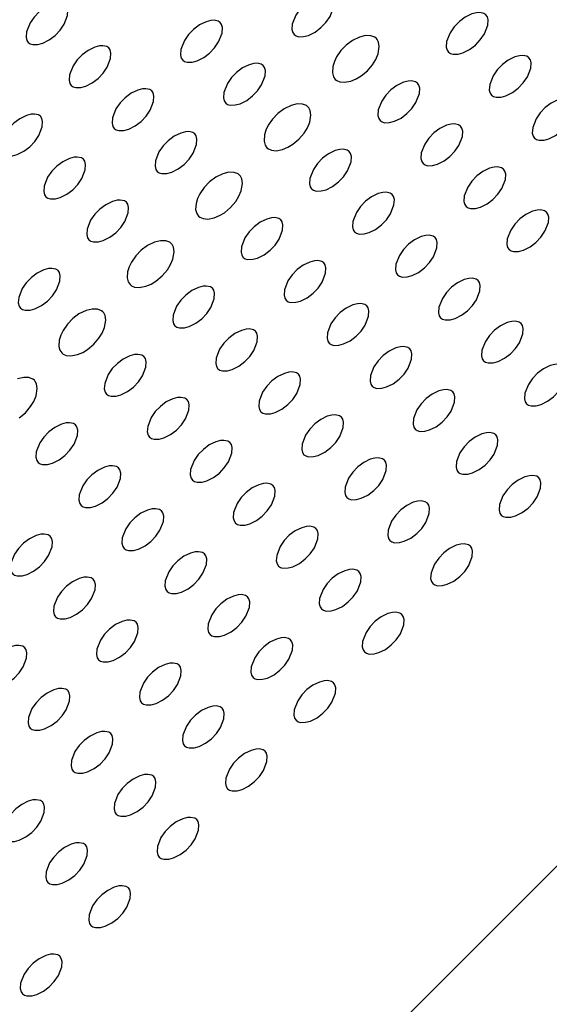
# Model space of a CAD drawing. Header units: millimetres. Extents: x 0 to 0.902, y -0.904 to 0.
# Tile 4 of 6: x 0.391 to 0.583, y -0.684 to -0.327. Entities that reach past the tile are written whole.
import ezdxf

# ---------------------------------------------------------------- set-up
doc = ezdxf.new("R2010")
doc.units = ezdxf.units.MM
doc.layers.add('BLOCKS', color=3, linetype='Continuous')

msp = doc.modelspace()

# ---------------------------------------------------------------- linework, layer by layer
at = {"layer": 'BLOCKS', "linetype": 'Continuous'}
msp.add_line((0.41112, -0.80793), (0.80598, -0.41308), dxfattribs=at)
at = {"layer": 'BLOCKS'}
for p, q in [((0.51964, -0.54517), (0.51782, -0.54705)), ((0.52179, -0.54357), (0.51964, -0.54517)), ((0.5242, -0.5424), (0.52179, -0.54357)), ((0.52589, -0.54197), (0.5242, -0.5424)), ((0.52708, -0.54189), (0.52589, -0.54197)), ((0.52855, -0.5422), (0.52708, -0.54189)), ((0.52928, -0.5427), (0.52855, -0.5422)), ((0.52978, -0.54343), (0.52928, -0.5427)), ((0.53006, -0.54454), (0.52978, -0.54343)), ((0.52994, -0.54649), (0.53006, -0.54454)), ((0.51782, -0.54705), (0.51632, -0.54921)), ((0.52871, -0.54968), (0.52994, -0.54649)), ((0.51632, -0.54921), (0.51506, -0.55243)), ((0.52543, -0.55372), (0.52724, -0.55183)), ((0.52724, -0.55183), (0.52871, -0.54968)), ((0.51506, -0.55243), (0.51492, -0.5544)), ((0.51492, -0.5544), (0.51521, -0.55553)), ((0.51521, -0.55553), (0.5157, -0.55627)), ((0.52091, -0.55652), (0.5233, -0.55534)), ((0.5233, -0.55534), (0.52543, -0.55372)), ((0.5157, -0.55627), (0.51641, -0.55676)), ((0.51641, -0.55676), (0.51736, -0.55703)), ((0.51736, -0.55703), (0.51917, -0.55699)), ((0.51917, -0.55699), (0.52091, -0.55652))]:
    msp.add_line(p, q, dxfattribs=at)
for points in [[(0.50448, -0.32304), (0.50461, -0.3211), (0.50432, -0.31998), (0.50383, -0.31925), (0.50309, -0.31875), (0.50162, -0.31845), (0.50043, -0.31852), (0.49875, -0.31896), (0.49634, -0.32012), (0.49419, -0.32172), (0.49236, -0.32361), (0.49087, -0.32577), (0.4896, -0.32899), (0.48947, -0.33095), (0.48975, -0.33209), (0.49025, -0.33283), (0.49096, -0.33331), (0.4919, -0.33358), (0.49371, -0.33354), (0.49546, -0.33308), (0.49785, -0.33189), (0.49998, -0.33028), (0.50178, -0.32839), (0.50325, -0.32623)], [(0.40709, -0.32906), (0.40832, -0.32587), (0.40844, -0.32393), (0.40816, -0.32281), (0.40766, -0.32208), (0.40693, -0.32158), (0.40546, -0.32128), (0.40427, -0.32135), (0.40258, -0.32178), (0.40017, -0.32295), (0.39802, -0.32455), (0.39619, -0.32644), (0.3947, -0.3286), (0.39344, -0.33181), (0.3933, -0.33378), (0.39358, -0.33492), (0.39408, -0.33566), (0.39479, -0.33614), (0.39573, -0.33641), (0.39755, -0.33637), (0.39929, -0.3359), (0.40168, -0.33472), (0.40381, -0.33311), (0.40561, -0.33122)], [(0.46418, -0.33223), (0.4643, -0.33029), (0.46402, -0.32917), (0.46352, -0.32844), (0.46279, -0.32795), (0.46132, -0.32764), (0.46013, -0.32772), (0.45844, -0.32815), (0.45603, -0.32931), (0.45388, -0.33091), (0.45206, -0.3328), (0.45056, -0.33496), (0.4493, -0.33818), (0.44916, -0.34014), (0.44944, -0.34128), (0.44994, -0.34202), (0.45065, -0.34251), (0.45159, -0.34277), (0.45341, -0.34274), (0.45515, -0.34227), (0.45754, -0.34108), (0.45967, -0.33947), (0.46148, -0.33758), (0.46295, -0.33542)], [(0.55911, -0.33259), (0.56034, -0.3294), (0.56047, -0.32746), (0.56018, -0.32635), (0.55969, -0.32561), (0.55895, -0.32512), (0.55749, -0.32481), (0.55629, -0.32489), (0.55461, -0.32532), (0.5522, -0.32648), (0.55005, -0.32809), (0.54822, -0.32997), (0.54673, -0.33213), (0.54546, -0.33535), (0.54533, -0.33731), (0.54561, -0.33845), (0.54611, -0.33919), (0.54682, -0.33968), (0.54776, -0.33995), (0.54958, -0.33991), (0.55132, -0.33944), (0.55371, -0.33825), (0.55584, -0.33664), (0.55764, -0.33475)], [(0.52065, -0.3398), (0.52109, -0.33717), (0.52084, -0.33553), (0.52036, -0.33458), (0.52002, -0.33417), (0.51951, -0.33376), (0.51808, -0.3332), (0.51615, -0.33315), (0.51395, -0.33368), (0.51141, -0.33492), (0.50914, -0.33661), (0.50721, -0.33861), (0.50563, -0.3409), (0.50482, -0.34259), (0.50427, -0.3444), (0.50414, -0.34665), (0.50451, -0.34806), (0.50517, -0.34902), (0.50569, -0.34944), (0.5068, -0.34992), (0.5085, -0.35008), (0.51084, -0.34964), (0.51276, -0.34885), (0.51453, -0.34777), (0.51676, -0.34591), (0.51865, -0.3437), (0.51981, -0.34183)], [(0.42387, -0.34143), (0.424, -0.33948), (0.42371, -0.33837), (0.42322, -0.33763), (0.42248, -0.33714), (0.42101, -0.33683), (0.41982, -0.33691), (0.41814, -0.33734), (0.41573, -0.33851), (0.41358, -0.34011), (0.41175, -0.34199), (0.41026, -0.34415), (0.40899, -0.34737), (0.40886, -0.34933), (0.40914, -0.35047), (0.40964, -0.35121), (0.41035, -0.3517), (0.41129, -0.35197), (0.4131, -0.35193), (0.41485, -0.35146), (0.41723, -0.35027), (0.41937, -0.34866), (0.42117, -0.34677), (0.42264, -0.34462)], [(0.5759, -0.34496), (0.57602, -0.34302), (0.57574, -0.3419), (0.57524, -0.34117), (0.57451, -0.34067), (0.57304, -0.34037), (0.57185, -0.34044), (0.57016, -0.34088), (0.56776, -0.34204), (0.56561, -0.34364), (0.56378, -0.34553), (0.56229, -0.34769), (0.56102, -0.35091), (0.56089, -0.35287), (0.56117, -0.35401), (0.56167, -0.35475), (0.56238, -0.35523), (0.56332, -0.3555), (0.56513, -0.35546), (0.56688, -0.355), (0.56926, -0.35381), (0.57139, -0.3522), (0.5732, -0.35031), (0.57467, -0.34815)], [(0.47973, -0.34779), (0.47986, -0.34585), (0.47957, -0.34473), (0.47908, -0.344), (0.47834, -0.3435), (0.47688, -0.3432), (0.47568, -0.34327), (0.474, -0.3437), (0.47159, -0.34487), (0.46944, -0.34647), (0.46761, -0.34836), (0.46612, -0.35052), (0.46485, -0.35373), (0.46472, -0.3557), (0.465, -0.35684), (0.4655, -0.35758), (0.46621, -0.35806), (0.46715, -0.35833), (0.46897, -0.35829), (0.47071, -0.35782), (0.4731, -0.35664), (0.47523, -0.35503), (0.47703, -0.35314), (0.4785, -0.35098)], [(0.43943, -0.35698), (0.43955, -0.35504), (0.43927, -0.35392), (0.43877, -0.35319), (0.43804, -0.3527), (0.43657, -0.35239), (0.43538, -0.35246), (0.43369, -0.3529), (0.43128, -0.35406), (0.42913, -0.35566), (0.42731, -0.35755), (0.42581, -0.35971), (0.42455, -0.36293), (0.42441, -0.36489), (0.4247, -0.36603), (0.4252, -0.36677), (0.4259, -0.36725), (0.42685, -0.36752), (0.42866, -0.36748), (0.4304, -0.36702), (0.43279, -0.36583), (0.43492, -0.36422), (0.43673, -0.36233), (0.4382, -0.36017)], [(0.53436, -0.35734), (0.5356, -0.35415), (0.53572, -0.35221), (0.53543, -0.3511), (0.53494, -0.35036), (0.53421, -0.34987), (0.53274, -0.34956), (0.53155, -0.34964), (0.52986, -0.35007), (0.52745, -0.35123), (0.5253, -0.35283), (0.52347, -0.35472), (0.52198, -0.35688), (0.52072, -0.3601), (0.52058, -0.36206), (0.52086, -0.3632), (0.52136, -0.36394), (0.52207, -0.36443), (0.52301, -0.36469), (0.52483, -0.36466), (0.52657, -0.36419), (0.52896, -0.363), (0.53109, -0.36139), (0.53289, -0.3595)], [(0.59146, -0.36052), (0.59158, -0.35857), (0.5913, -0.35746), (0.5908, -0.35673), (0.59007, -0.35623), (0.5886, -0.35592), (0.58741, -0.356), (0.58572, -0.35643), (0.58331, -0.3576), (0.58116, -0.3592), (0.57933, -0.36109), (0.57784, -0.36325), (0.57658, -0.36646), (0.57644, -0.36843), (0.57672, -0.36956), (0.57722, -0.3703), (0.57793, -0.37079), (0.57887, -0.37106), (0.58069, -0.37102), (0.58243, -0.37055), (0.58482, -0.36937), (0.58695, -0.36776), (0.58876, -0.36587), (0.59023, -0.36371)], [(0.4959, -0.36455), (0.49634, -0.36191), (0.49609, -0.36028), (0.49561, -0.35933), (0.49527, -0.35892), (0.49476, -0.35851), (0.49333, -0.35795), (0.49141, -0.3579), (0.4892, -0.35843), (0.48666, -0.35967), (0.48439, -0.36136), (0.48246, -0.36336), (0.48089, -0.36564), (0.48007, -0.36734), (0.47952, -0.36914), (0.47939, -0.3714), (0.47976, -0.37281), (0.48042, -0.37377), (0.48095, -0.37419), (0.48205, -0.37467), (0.48375, -0.37483), (0.4861, -0.37439), (0.48801, -0.37359), (0.48978, -0.37252), (0.49201, -0.37066), (0.4939, -0.36845), (0.49506, -0.36658)], [(0.39912, -0.36617), (0.39925, -0.36423), (0.39896, -0.36312), (0.39847, -0.36238), (0.39773, -0.36189), (0.39627, -0.36158), (0.39507, -0.36166), (0.39339, -0.36209), (0.39098, -0.36325), (0.38883, -0.36485), (0.387, -0.36674), (0.38551, -0.3689), (0.38424, -0.37212), (0.38411, -0.37408), (0.38439, -0.37522), (0.38489, -0.37596), (0.3856, -0.37645), (0.38654, -0.37671), (0.38836, -0.37668), (0.3901, -0.37621), (0.39249, -0.37502), (0.39462, -0.37341), (0.39642, -0.37152), (0.39789, -0.36936)], [(0.55115, -0.36971), (0.55127, -0.36777), (0.55099, -0.36665), (0.5505, -0.36592), (0.54976, -0.36542), (0.54829, -0.36512), (0.5471, -0.36519), (0.54542, -0.36562), (0.54301, -0.36679), (0.54086, -0.36839), (0.53903, -0.37028), (0.53754, -0.37244), (0.53627, -0.37565), (0.53614, -0.37762), (0.53642, -0.37876), (0.53692, -0.3795), (0.53763, -0.37998), (0.53857, -0.38025), (0.54038, -0.38021), (0.54213, -0.37974), (0.54451, -0.37856), (0.54664, -0.37695), (0.54845, -0.37506), (0.54992, -0.3729)], [(0.45499, -0.37254), (0.45511, -0.3706), (0.45482, -0.36948), (0.45433, -0.36875), (0.4536, -0.36825), (0.45213, -0.36794), (0.45094, -0.36802), (0.44925, -0.36845), (0.44684, -0.36962), (0.44469, -0.37122), (0.44286, -0.37311), (0.44137, -0.37527), (0.44011, -0.37848), (0.43997, -0.38045), (0.44025, -0.38158), (0.44075, -0.38233), (0.44146, -0.38281), (0.4424, -0.38308), (0.44422, -0.38304), (0.44596, -0.38257), (0.44835, -0.38139), (0.45048, -0.37978), (0.45228, -0.37789), (0.45375, -0.37573)], [(0.41468, -0.38173), (0.4148, -0.37979), (0.41452, -0.37867), (0.41402, -0.37794), (0.41329, -0.37744), (0.41182, -0.37714), (0.41063, -0.37721), (0.40894, -0.37765), (0.40654, -0.37881), (0.40438, -0.38041), (0.40256, -0.3823), (0.40107, -0.38446), (0.3998, -0.38768), (0.39966, -0.38964), (0.39995, -0.39078), (0.40045, -0.39152), (0.40116, -0.392), (0.4021, -0.39227), (0.40391, -0.39223), (0.40566, -0.39177), (0.40804, -0.39058), (0.41017, -0.38897), (0.41198, -0.38708), (0.41345, -0.38492)], [(0.50962, -0.38209), (0.51085, -0.3789), (0.51097, -0.37696), (0.51069, -0.37584), (0.51019, -0.37511), (0.50946, -0.37462), (0.50799, -0.37431), (0.5068, -0.37438), (0.50511, -0.37482), (0.5027, -0.37598), (0.50055, -0.37758), (0.49872, -0.37947), (0.49723, -0.38163), (0.49597, -0.38485), (0.49583, -0.38681), (0.49611, -0.38795), (0.49661, -0.38869), (0.49732, -0.38917), (0.49826, -0.38944), (0.50008, -0.38941), (0.50182, -0.38894), (0.50421, -0.38775), (0.50634, -0.38614), (0.50814, -0.38425)], [(0.56671, -0.38527), (0.56683, -0.38332), (0.56655, -0.38221), (0.56605, -0.38148), (0.56532, -0.38098), (0.56385, -0.38067), (0.56266, -0.38075), (0.56097, -0.38118), (0.55856, -0.38235), (0.55641, -0.38395), (0.55459, -0.38583), (0.55309, -0.38799), (0.55183, -0.39121), (0.55169, -0.39318), (0.55198, -0.39431), (0.55247, -0.39505), (0.55318, -0.39554), (0.55412, -0.39581), (0.55594, -0.39577), (0.55768, -0.3953), (0.56007, -0.39412), (0.5622, -0.3925), (0.56401, -0.39061), (0.56548, -0.38846)], [(0.47116, -0.3893), (0.47159, -0.38666), (0.47134, -0.38502), (0.47086, -0.38407), (0.47052, -0.38367), (0.47001, -0.38325), (0.46858, -0.3827), (0.46666, -0.38265), (0.46446, -0.38318), (0.46192, -0.38442), (0.45964, -0.38611), (0.45771, -0.38811), (0.45614, -0.39039), (0.45532, -0.39209), (0.45477, -0.39389), (0.45464, -0.39615), (0.45501, -0.39756), (0.45567, -0.39852), (0.4562, -0.39894), (0.4573, -0.39942), (0.459, -0.39958), (0.46135, -0.39914), (0.46326, -0.39834), (0.46503, -0.39727), (0.46727, -0.39541), (0.46915, -0.3932), (0.47031, -0.39133)], [(0.5264, -0.39446), (0.52653, -0.39252), (0.52624, -0.3914), (0.52575, -0.39067), (0.52501, -0.39017), (0.52354, -0.38986), (0.52235, -0.38994), (0.52067, -0.39037), (0.51826, -0.39154), (0.51611, -0.39314), (0.51428, -0.39503), (0.51279, -0.39719), (0.51152, -0.4004), (0.51139, -0.40237), (0.51167, -0.4035), (0.51217, -0.40425), (0.51288, -0.40473), (0.51382, -0.405), (0.51563, -0.40496), (0.51738, -0.40449), (0.51977, -0.40331), (0.5219, -0.4017), (0.5237, -0.39981), (0.52517, -0.39765)], [(0.43024, -0.39729), (0.43036, -0.39534), (0.43008, -0.39423), (0.42958, -0.3935), (0.42885, -0.393), (0.42738, -0.39269), (0.42619, -0.39277), (0.4245, -0.3932), (0.42209, -0.39437), (0.41994, -0.39597), (0.41811, -0.39785), (0.41662, -0.40001), (0.41536, -0.40323), (0.41522, -0.4052), (0.4155, -0.40633), (0.416, -0.40707), (0.41671, -0.40756), (0.41765, -0.40783), (0.41947, -0.40779), (0.42121, -0.40732), (0.4236, -0.40614), (0.42573, -0.40453), (0.42753, -0.40263), (0.42901, -0.40048)], [(0.48487, -0.40684), (0.4861, -0.40365), (0.48622, -0.40171), (0.48594, -0.40059), (0.48544, -0.39986), (0.48471, -0.39936), (0.48324, -0.39906), (0.48205, -0.39913), (0.48036, -0.39957), (0.47795, -0.40073), (0.4758, -0.40233), (0.47398, -0.40422), (0.47248, -0.40638), (0.47122, -0.4096), (0.47108, -0.41156), (0.47137, -0.4127), (0.47186, -0.41344), (0.47257, -0.41392), (0.47351, -0.41419), (0.47533, -0.41415), (0.47707, -0.41369), (0.47946, -0.4125), (0.48159, -0.41089), (0.4834, -0.409)], [(0.58103, -0.40401), (0.58226, -0.40082), (0.58239, -0.39888), (0.5821, -0.39776), (0.58161, -0.39703), (0.58088, -0.39654), (0.57941, -0.39623), (0.57821, -0.3963), (0.57653, -0.39674), (0.57412, -0.3979), (0.57197, -0.3995), (0.57014, -0.40139), (0.56865, -0.40355), (0.56738, -0.40677), (0.56725, -0.40873), (0.56753, -0.40987), (0.56803, -0.41061), (0.56874, -0.41109), (0.56968, -0.41136), (0.5715, -0.41133), (0.57324, -0.41086), (0.57563, -0.40967), (0.57776, -0.40806), (0.57956, -0.40617)], [(0.54196, -0.41001), (0.54208, -0.40807), (0.5418, -0.40696), (0.5413, -0.40622), (0.54057, -0.40573), (0.5391, -0.40542), (0.53791, -0.4055), (0.53622, -0.40593), (0.53382, -0.40709), (0.53166, -0.4087), (0.52984, -0.41058), (0.52835, -0.41274), (0.52708, -0.41596), (0.52694, -0.41792), (0.52723, -0.41906), (0.52773, -0.4198), (0.52844, -0.42029), (0.52938, -0.42056), (0.53119, -0.42052), (0.53293, -0.42005), (0.53532, -0.41886), (0.53745, -0.41725), (0.53926, -0.41536), (0.54073, -0.4132)], [(0.44641, -0.41405), (0.44684, -0.41141), (0.44659, -0.40977), (0.44611, -0.40882), (0.44577, -0.40842), (0.44526, -0.408), (0.44383, -0.40745), (0.44191, -0.4074), (0.43971, -0.40793), (0.43717, -0.40916), (0.4349, -0.41086), (0.43296, -0.41285), (0.43139, -0.41514), (0.43057, -0.41684), (0.43003, -0.41864), (0.42989, -0.4209), (0.43026, -0.42231), (0.43092, -0.42327), (0.43145, -0.42369), (0.43255, -0.42417), (0.43425, -0.42433), (0.4366, -0.42389), (0.43851, -0.42309), (0.44028, -0.42202), (0.44252, -0.42016), (0.44441, -0.41795), (0.44556, -0.41608)], [(0.50165, -0.41921), (0.50178, -0.41726), (0.50149, -0.41615), (0.501, -0.41542), (0.50026, -0.41492), (0.4988, -0.41461), (0.4976, -0.41469), (0.49592, -0.41512), (0.49351, -0.41629), (0.49136, -0.41789), (0.48953, -0.41978), (0.48804, -0.42194), (0.48677, -0.42515), (0.48664, -0.42712), (0.48692, -0.42825), (0.48742, -0.42899), (0.48813, -0.42948), (0.48907, -0.42975), (0.49089, -0.42971), (0.49263, -0.42924), (0.49502, -0.42806), (0.49715, -0.42645), (0.49895, -0.42456), (0.50042, -0.4224)], [(0.40549, -0.42204), (0.40561, -0.42009), (0.40533, -0.41898), (0.40483, -0.41824), (0.4041, -0.41775), (0.40263, -0.41744), (0.40144, -0.41752), (0.39975, -0.41795), (0.39734, -0.41912), (0.39519, -0.42072), (0.39337, -0.4226), (0.39187, -0.42476), (0.39061, -0.42798), (0.39047, -0.42994), (0.39075, -0.43108), (0.39125, -0.43182), (0.39196, -0.43231), (0.3929, -0.43258), (0.39472, -0.43254), (0.39646, -0.43207), (0.39885, -0.43089), (0.40098, -0.42927), (0.40279, -0.42738), (0.40426, -0.42523)], [(0.46012, -0.43159), (0.46135, -0.4284), (0.46147, -0.42646), (0.46119, -0.42534), (0.46069, -0.42461), (0.45996, -0.42411), (0.45849, -0.42381), (0.4573, -0.42388), (0.45561, -0.42431), (0.45321, -0.42548), (0.45105, -0.42708), (0.44923, -0.42897), (0.44773, -0.43113), (0.44647, -0.43434), (0.44633, -0.43631), (0.44662, -0.43745), (0.44712, -0.43819), (0.44782, -0.43867), (0.44877, -0.43894), (0.45058, -0.4389), (0.45232, -0.43843), (0.45471, -0.43725), (0.45684, -0.43564), (0.45865, -0.43375)], [(0.55628, -0.42876), (0.55752, -0.42557), (0.55764, -0.42363), (0.55735, -0.42251), (0.55686, -0.42178), (0.55613, -0.42128), (0.55466, -0.42098), (0.55347, -0.42105), (0.55178, -0.42149), (0.54937, -0.42265), (0.54722, -0.42425), (0.54539, -0.42614), (0.5439, -0.4283), (0.54264, -0.43152), (0.5425, -0.43348), (0.54278, -0.43462), (0.54328, -0.43536), (0.54399, -0.43584), (0.54493, -0.43611), (0.54675, -0.43607), (0.54849, -0.43561), (0.55088, -0.43442), (0.55301, -0.43281), (0.55481, -0.43092)], [(0.51721, -0.43476), (0.51733, -0.43282), (0.51705, -0.43171), (0.51655, -0.43097), (0.51582, -0.43048), (0.51435, -0.43017), (0.51316, -0.43025), (0.51147, -0.43068), (0.50907, -0.43184), (0.50692, -0.43344), (0.50509, -0.43533), (0.5036, -0.43749), (0.50233, -0.44071), (0.5022, -0.44267), (0.50248, -0.44381), (0.50298, -0.44455), (0.50369, -0.44504), (0.50463, -0.4453), (0.50644, -0.44527), (0.50819, -0.4448), (0.51057, -0.44361), (0.5127, -0.442), (0.51451, -0.44011), (0.51598, -0.43795)], [(0.42166, -0.4388), (0.42209, -0.43616), (0.42184, -0.43452), (0.42137, -0.43357), (0.42102, -0.43317), (0.42051, -0.43275), (0.41908, -0.43219), (0.41716, -0.43215), (0.41496, -0.43268), (0.41242, -0.43391), (0.41015, -0.4356), (0.40822, -0.4376), (0.40664, -0.43989), (0.40582, -0.44159), (0.40528, -0.44339), (0.40514, -0.44565), (0.40551, -0.44706), (0.40617, -0.44801), (0.4067, -0.44844), (0.4078, -0.44891), (0.4095, -0.44908), (0.41185, -0.44864), (0.41376, -0.44784), (0.41554, -0.44677), (0.41777, -0.44491), (0.41966, -0.4427), (0.42081, -0.44082)], [(0.57307, -0.44113), (0.57319, -0.43918), (0.57291, -0.43807), (0.57242, -0.43734), (0.57168, -0.43684), (0.57021, -0.43653), (0.56902, -0.43661), (0.56734, -0.43704), (0.56493, -0.43821), (0.56278, -0.43981), (0.56095, -0.4417), (0.55946, -0.44386), (0.55819, -0.44707), (0.55806, -0.44904), (0.55834, -0.45017), (0.55884, -0.45091), (0.55955, -0.4514), (0.56049, -0.45167), (0.5623, -0.45163), (0.56405, -0.45116), (0.56643, -0.44998), (0.56856, -0.44837), (0.57037, -0.44648), (0.57184, -0.44432)], [(0.47691, -0.44396), (0.47703, -0.44201), (0.47674, -0.4409), (0.47625, -0.44017), (0.47552, -0.43967), (0.47405, -0.43936), (0.47286, -0.43944), (0.47117, -0.43987), (0.46876, -0.44104), (0.46661, -0.44264), (0.46478, -0.44452), (0.46329, -0.44668), (0.46203, -0.4499), (0.46189, -0.45186), (0.46217, -0.453), (0.46267, -0.45374), (0.46338, -0.45423), (0.46432, -0.4545), (0.46614, -0.45446), (0.46788, -0.45399), (0.47027, -0.45281), (0.4724, -0.45119), (0.4742, -0.4493), (0.47567, -0.44715)], [(0.43537, -0.45634), (0.4366, -0.45315), (0.43672, -0.45121), (0.43644, -0.45009), (0.43594, -0.44936), (0.43521, -0.44886), (0.43374, -0.44855), (0.43255, -0.44863), (0.43086, -0.44906), (0.42846, -0.45023), (0.42631, -0.45183), (0.42448, -0.45372), (0.42299, -0.45588), (0.42172, -0.45909), (0.42159, -0.46106), (0.42187, -0.46219), (0.42237, -0.46294), (0.42308, -0.46342), (0.42402, -0.46369), (0.42583, -0.46365), (0.42758, -0.46318), (0.42996, -0.462), (0.43209, -0.46039), (0.4339, -0.4585)], [(0.53154, -0.45351), (0.53277, -0.45032), (0.53289, -0.44838), (0.53261, -0.44726), (0.53211, -0.44653), (0.53138, -0.44603), (0.52991, -0.44573), (0.52872, -0.4458), (0.52703, -0.44624), (0.52462, -0.4474), (0.52247, -0.449), (0.52064, -0.45089), (0.51915, -0.45305), (0.51789, -0.45626), (0.51775, -0.45823), (0.51803, -0.45937), (0.51853, -0.46011), (0.51924, -0.46059), (0.52018, -0.46086), (0.522, -0.46082), (0.52374, -0.46035), (0.52613, -0.45917), (0.52826, -0.45756), (0.53007, -0.45567)], [(0.58863, -0.45668), (0.58875, -0.45474), (0.58847, -0.45363), (0.58797, -0.45289), (0.58724, -0.4524), (0.58577, -0.45209), (0.58458, -0.45217), (0.58289, -0.4526), (0.58048, -0.45376), (0.57833, -0.45536), (0.57651, -0.45725), (0.57501, -0.45941), (0.57375, -0.46263), (0.57361, -0.46459), (0.5739, -0.46573), (0.57439, -0.46647), (0.5751, -0.46696), (0.57604, -0.46722), (0.57786, -0.46719), (0.5796, -0.46672), (0.58199, -0.46553), (0.58412, -0.46392), (0.58593, -0.46203), (0.5874, -0.45987)], [(0.49246, -0.45951), (0.49258, -0.45757), (0.4923, -0.45645), (0.49181, -0.45572), (0.49107, -0.45523), (0.4896, -0.45492), (0.48841, -0.45499), (0.48673, -0.45543), (0.48432, -0.45659), (0.48217, -0.45819), (0.48034, -0.46008), (0.47885, -0.46224), (0.47758, -0.46546), (0.47745, -0.46742), (0.47773, -0.46856), (0.47823, -0.4693), (0.47894, -0.46978), (0.47988, -0.47005), (0.48169, -0.47002), (0.48344, -0.46955), (0.48582, -0.46836), (0.48795, -0.46675), (0.48976, -0.46486), (0.49123, -0.4627)], [(0.54832, -0.46588), (0.54845, -0.46393), (0.54816, -0.46282), (0.54767, -0.46209), (0.54693, -0.46159), (0.54547, -0.46128), (0.54427, -0.46136), (0.54259, -0.46179), (0.54018, -0.46296), (0.53803, -0.46456), (0.5362, -0.46644), (0.53471, -0.4686), (0.53344, -0.47182), (0.53331, -0.47379), (0.53359, -0.47492), (0.53409, -0.47566), (0.5348, -0.47615), (0.53574, -0.47642), (0.53756, -0.47638), (0.5393, -0.47591), (0.54169, -0.47473), (0.54382, -0.47311), (0.54562, -0.47122), (0.54709, -0.46907)], [(0.45216, -0.4687), (0.45228, -0.46676), (0.452, -0.46565), (0.4515, -0.46491), (0.45077, -0.46442), (0.4493, -0.46411), (0.44811, -0.46419), (0.44642, -0.46462), (0.44401, -0.46578), (0.44186, -0.46739), (0.44003, -0.46927), (0.43854, -0.47143), (0.43728, -0.47465), (0.43714, -0.47661), (0.43742, -0.47775), (0.43792, -0.47849), (0.43863, -0.47898), (0.43957, -0.47925), (0.44139, -0.47921), (0.44313, -0.47874), (0.44552, -0.47755), (0.44765, -0.47594), (0.44946, -0.47405), (0.45093, -0.47189)], [(0.41062, -0.48109), (0.41185, -0.4779), (0.41197, -0.47595), (0.41169, -0.47484), (0.4112, -0.47411), (0.41046, -0.47361), (0.40899, -0.4733), (0.4078, -0.47338), (0.40612, -0.47381), (0.40371, -0.47498), (0.40156, -0.47658), (0.39973, -0.47847), (0.39824, -0.48062), (0.39697, -0.48384), (0.39684, -0.48581), (0.39712, -0.48694), (0.39762, -0.48768), (0.39833, -0.48817), (0.39927, -0.48844), (0.40108, -0.4884), (0.40283, -0.48793), (0.40521, -0.48675), (0.40734, -0.48514), (0.40915, -0.48325)], [(0.50679, -0.47826), (0.50802, -0.47507), (0.50814, -0.47313), (0.50786, -0.47201), (0.50736, -0.47128), (0.50663, -0.47078), (0.50516, -0.47048), (0.50397, -0.47055), (0.50228, -0.47098), (0.49987, -0.47215), (0.49772, -0.47375), (0.4959, -0.47564), (0.4944, -0.4778), (0.49314, -0.48101), (0.493, -0.48298), (0.49329, -0.48412), (0.49378, -0.48486), (0.49449, -0.48534), (0.49543, -0.48561), (0.49725, -0.48557), (0.49899, -0.4851), (0.50138, -0.48392), (0.50351, -0.48231), (0.50532, -0.48042)], [(0.56388, -0.48143), (0.564, -0.47949), (0.56372, -0.47837), (0.56322, -0.47764), (0.56249, -0.47715), (0.56102, -0.47684), (0.55983, -0.47692), (0.55814, -0.47735), (0.55574, -0.47851), (0.55358, -0.48011), (0.55176, -0.482), (0.55027, -0.48416), (0.549, -0.48738), (0.54886, -0.48934), (0.54915, -0.49048), (0.54965, -0.49122), (0.55036, -0.4917), (0.5513, -0.49197), (0.55311, -0.49194), (0.55486, -0.49147), (0.55724, -0.49028), (0.55937, -0.48867), (0.56118, -0.48678), (0.56265, -0.48462)], [(0.46771, -0.48426), (0.46784, -0.48232), (0.46755, -0.4812), (0.46706, -0.48047), (0.46632, -0.47997), (0.46486, -0.47967), (0.46366, -0.47974), (0.46198, -0.48018), (0.45957, -0.48134), (0.45742, -0.48294), (0.45559, -0.48483), (0.4541, -0.48699), (0.45283, -0.49021), (0.4527, -0.49217), (0.45298, -0.49331), (0.45348, -0.49405), (0.45419, -0.49453), (0.45513, -0.4948), (0.45694, -0.49476), (0.45869, -0.4943), (0.46108, -0.49311), (0.46321, -0.4915), (0.46501, -0.48961), (0.46648, -0.48745)], [(0.52357, -0.49062), (0.5237, -0.48868), (0.52341, -0.48757), (0.52292, -0.48683), (0.52219, -0.48634), (0.52072, -0.48603), (0.51952, -0.48611), (0.51784, -0.48654), (0.51543, -0.4877), (0.51328, -0.48931), (0.51145, -0.49119), (0.50996, -0.49335), (0.5087, -0.49657), (0.50856, -0.49853), (0.50884, -0.49967), (0.50934, -0.50041), (0.51005, -0.5009), (0.51099, -0.50117), (0.51281, -0.50113), (0.51455, -0.50066), (0.51694, -0.49947), (0.51907, -0.49786), (0.52087, -0.49597), (0.52234, -0.49381)], [(0.42741, -0.49345), (0.42753, -0.49151), (0.42725, -0.4904), (0.42675, -0.48966), (0.42602, -0.48917), (0.42455, -0.48886), (0.42336, -0.48894), (0.42167, -0.48937), (0.41926, -0.49053), (0.41711, -0.49213), (0.41529, -0.49402), (0.41379, -0.49618), (0.41253, -0.4994), (0.41239, -0.50136), (0.41268, -0.5025), (0.41317, -0.50324), (0.41388, -0.50373), (0.41482, -0.50399), (0.41664, -0.50396), (0.41838, -0.50349), (0.42077, -0.5023), (0.4229, -0.50069), (0.42471, -0.4988), (0.42618, -0.49664)], [(0.48204, -0.50301), (0.48327, -0.49982), (0.48339, -0.49787), (0.48311, -0.49676), (0.48261, -0.49603), (0.48188, -0.49553), (0.48041, -0.49522), (0.47922, -0.4953), (0.47753, -0.49573), (0.47513, -0.4969), (0.47297, -0.4985), (0.47115, -0.50039), (0.46966, -0.50255), (0.46839, -0.50576), (0.46825, -0.50773), (0.46854, -0.50886), (0.46904, -0.5096), (0.46975, -0.51009), (0.47069, -0.51036), (0.4725, -0.51032), (0.47424, -0.50985), (0.47663, -0.50867), (0.47876, -0.50706), (0.48057, -0.50517)], [(0.57673, -0.50234), (0.5782, -0.50018), (0.57944, -0.49699), (0.57956, -0.49505), (0.57928, -0.49393), (0.57878, -0.4932), (0.57805, -0.4927), (0.57658, -0.4924), (0.57539, -0.49247), (0.5737, -0.4929), (0.57129, -0.49407), (0.56914, -0.49567), (0.56731, -0.49756), (0.56582, -0.49972), (0.56456, -0.50293), (0.56442, -0.5049), (0.5647, -0.50604), (0.5652, -0.50678), (0.56591, -0.50726), (0.56685, -0.50753), (0.56867, -0.50749), (0.57041, -0.50702), (0.5728, -0.50584), (0.57493, -0.50423)], [(0.53913, -0.50618), (0.53925, -0.50424), (0.53897, -0.50312), (0.53847, -0.50239), (0.53774, -0.5019), (0.53627, -0.50159), (0.53508, -0.50166), (0.53339, -0.5021), (0.53099, -0.50326), (0.52884, -0.50486), (0.52701, -0.50675), (0.52552, -0.50891), (0.52425, -0.51213), (0.52412, -0.51409), (0.5244, -0.51523), (0.5249, -0.51597), (0.52561, -0.51645), (0.52655, -0.51672), (0.52836, -0.51668), (0.53011, -0.51622), (0.53249, -0.51503), (0.53462, -0.51342), (0.53643, -0.51153), (0.5379, -0.50937)], [(0.44296, -0.50901), (0.44309, -0.50707), (0.4428, -0.50595), (0.44231, -0.50522), (0.44158, -0.50472), (0.44011, -0.50442), (0.43891, -0.50449), (0.43723, -0.50492), (0.43482, -0.50609), (0.43267, -0.50769), (0.43084, -0.50958), (0.42935, -0.51174), (0.42808, -0.51495), (0.42795, -0.51692), (0.42823, -0.51806), (0.42873, -0.5188), (0.42944, -0.51928), (0.43038, -0.51955), (0.4322, -0.51951), (0.43394, -0.51904), (0.43633, -0.51786), (0.43846, -0.51625), (0.44026, -0.51436), (0.44173, -0.5122)], [(0.49883, -0.51537), (0.49895, -0.51343), (0.49867, -0.51232), (0.49817, -0.51158), (0.49744, -0.51109), (0.49597, -0.51078), (0.49478, -0.51086), (0.49309, -0.51129), (0.49068, -0.51245), (0.48853, -0.51405), (0.4867, -0.51594), (0.48521, -0.5181), (0.48395, -0.52132), (0.48381, -0.52328), (0.48409, -0.52442), (0.48459, -0.52516), (0.4853, -0.52565), (0.48624, -0.52591), (0.48806, -0.52588), (0.4898, -0.52541), (0.49219, -0.52422), (0.49432, -0.52261), (0.49612, -0.52072), (0.49759, -0.51856)], [(0.40266, -0.5182), (0.40278, -0.51626), (0.4025, -0.51514), (0.402, -0.51441), (0.40127, -0.51392), (0.3998, -0.51361), (0.39861, -0.51368), (0.39692, -0.51412), (0.39452, -0.51528), (0.39236, -0.51688), (0.39054, -0.51877), (0.38905, -0.52093), (0.38778, -0.52415), (0.38764, -0.52611), (0.38793, -0.52725), (0.38843, -0.52799), (0.38914, -0.52847), (0.39008, -0.52874), (0.39189, -0.52871), (0.39363, -0.52824), (0.39602, -0.52705), (0.39815, -0.52544), (0.39996, -0.52355), (0.40143, -0.52139)], [(0.45729, -0.52776), (0.45852, -0.52457), (0.45864, -0.52262), (0.45836, -0.52151), (0.45786, -0.52078), (0.45713, -0.52028), (0.45566, -0.51997), (0.45447, -0.52005), (0.45278, -0.52048), (0.45038, -0.52165), (0.44823, -0.52325), (0.4464, -0.52513), (0.44491, -0.52729), (0.44364, -0.53051), (0.44351, -0.53248), (0.44379, -0.53361), (0.44429, -0.53435), (0.445, -0.53484), (0.44594, -0.53511), (0.44775, -0.53507), (0.4495, -0.5346), (0.45188, -0.53342), (0.45401, -0.5318), (0.45582, -0.52991)], [(0.55199, -0.52709), (0.55346, -0.52493), (0.55469, -0.52174), (0.55481, -0.51979), (0.55453, -0.51868), (0.55403, -0.51795), (0.5533, -0.51745), (0.55183, -0.51714), (0.55064, -0.51722), (0.54895, -0.51765), (0.54654, -0.51882), (0.54439, -0.52042), (0.54257, -0.52231), (0.54107, -0.52447), (0.53981, -0.52768), (0.53967, -0.52965), (0.53995, -0.53078), (0.54045, -0.53152), (0.54116, -0.53201), (0.5421, -0.53228), (0.54392, -0.53224), (0.54566, -0.53177), (0.54805, -0.53059), (0.55018, -0.52898)], [(0.51438, -0.53093), (0.5145, -0.52899), (0.51422, -0.52787), (0.51373, -0.52714), (0.51299, -0.52664), (0.51152, -0.52634), (0.51033, -0.52641), (0.50865, -0.52685), (0.50624, -0.52801), (0.50409, -0.52961), (0.50226, -0.5315), (0.50077, -0.53366), (0.4995, -0.53687), (0.49937, -0.53884), (0.49965, -0.53998), (0.50015, -0.54072), (0.50086, -0.5412), (0.5018, -0.54147), (0.50361, -0.54143), (0.50536, -0.54096), (0.50774, -0.53978), (0.50988, -0.53817), (0.51168, -0.53628), (0.51315, -0.53412)], [(0.41822, -0.53376), (0.41834, -0.53182), (0.41805, -0.5307), (0.41756, -0.52997), (0.41683, -0.52947), (0.41536, -0.52916), (0.41417, -0.52924), (0.41248, -0.52967), (0.41007, -0.53084), (0.40792, -0.53244), (0.40609, -0.53433), (0.4046, -0.53649), (0.40334, -0.5397), (0.4032, -0.54167), (0.40348, -0.5428), (0.40398, -0.54355), (0.40469, -0.54403), (0.40563, -0.5443), (0.40745, -0.54426), (0.40919, -0.54379), (0.41158, -0.54261), (0.41371, -0.541), (0.41551, -0.53911), (0.41698, -0.53695)], [(0.47408, -0.54012), (0.4742, -0.53818), (0.47392, -0.53706), (0.47342, -0.53633), (0.47269, -0.53584), (0.47122, -0.53553), (0.47003, -0.5356), (0.46834, -0.53604), (0.46593, -0.5372), (0.46378, -0.5388), (0.46195, -0.54069), (0.46046, -0.54285), (0.4592, -0.54607), (0.45906, -0.54803), (0.45934, -0.54917), (0.45984, -0.54991), (0.46055, -0.55039), (0.46149, -0.55066), (0.46331, -0.55063), (0.46505, -0.55016), (0.46744, -0.54897), (0.46957, -0.54736), (0.47138, -0.54547), (0.47285, -0.54331)], [(0.43254, -0.5525), (0.43377, -0.54931), (0.43389, -0.54737), (0.43361, -0.54626), (0.43312, -0.54552), (0.43238, -0.54503), (0.43091, -0.54472), (0.42972, -0.5448), (0.42804, -0.54523), (0.42563, -0.54639), (0.42348, -0.548), (0.42165, -0.54988), (0.42016, -0.55204), (0.41889, -0.55526), (0.41876, -0.55722), (0.41904, -0.55836), (0.41954, -0.5591), (0.42025, -0.55959), (0.42119, -0.55986), (0.423, -0.55982), (0.42475, -0.55935), (0.42713, -0.55816), (0.42926, -0.55655), (0.43107, -0.55466)], [(0.48963, -0.55568), (0.48976, -0.55374), (0.48947, -0.55262), (0.48898, -0.55189), (0.48824, -0.55139), (0.48678, -0.55109), (0.48558, -0.55116), (0.4839, -0.55159), (0.48149, -0.55276), (0.47934, -0.55436), (0.47751, -0.55625), (0.47602, -0.55841), (0.47475, -0.56162), (0.47462, -0.56359), (0.4749, -0.56473), (0.4754, -0.56547), (0.47611, -0.56595), (0.47705, -0.56622), (0.47887, -0.56618), (0.48061, -0.56571), (0.483, -0.56453), (0.48513, -0.56292), (0.48693, -0.56103), (0.4884, -0.55887)], [(0.39347, -0.55851), (0.39359, -0.55656), (0.39331, -0.55545), (0.39281, -0.55472), (0.39208, -0.55422), (0.39061, -0.55391), (0.38942, -0.55399), (0.38773, -0.55442), (0.38532, -0.55559), (0.38317, -0.55719), (0.38134, -0.55908), (0.37985, -0.56124), (0.37859, -0.56445), (0.37845, -0.56642), (0.37873, -0.56755), (0.37923, -0.56829), (0.37994, -0.56878), (0.38088, -0.56905), (0.3827, -0.56901), (0.38444, -0.56854), (0.38683, -0.56736), (0.38896, -0.56575), (0.39077, -0.56386), (0.39224, -0.5617)], [(0.44933, -0.56487), (0.44945, -0.56293), (0.44917, -0.56181), (0.44867, -0.56108), (0.44794, -0.56058), (0.44647, -0.56028), (0.44528, -0.56035), (0.44359, -0.56079), (0.44118, -0.56195), (0.43903, -0.56355), (0.43721, -0.56544), (0.43571, -0.5676), (0.43445, -0.57082), (0.43431, -0.57278), (0.4346, -0.57392), (0.43509, -0.57466), (0.4358, -0.57514), (0.43674, -0.57541), (0.43856, -0.57537), (0.4403, -0.57491), (0.44269, -0.57372), (0.44482, -0.57211), (0.44663, -0.57022), (0.4481, -0.56806)], [(0.50249, -0.57658), (0.50396, -0.57442), (0.50519, -0.57123), (0.50531, -0.56929), (0.50503, -0.56818), (0.50453, -0.56744), (0.5038, -0.56695), (0.50233, -0.56664), (0.50114, -0.56672), (0.49945, -0.56715), (0.49705, -0.56831), (0.49489, -0.56992), (0.49307, -0.5718), (0.49158, -0.57396), (0.49031, -0.57718), (0.49017, -0.57914), (0.49046, -0.58028), (0.49096, -0.58102), (0.49167, -0.58151), (0.49261, -0.58178), (0.49442, -0.58174), (0.49617, -0.58127), (0.49855, -0.58008), (0.50068, -0.57847)], [(0.40779, -0.57725), (0.40902, -0.57406), (0.40915, -0.57212), (0.40886, -0.57101), (0.40837, -0.57027), (0.40763, -0.56978), (0.40617, -0.56947), (0.40497, -0.56955), (0.40329, -0.56998), (0.40088, -0.57114), (0.39873, -0.57274), (0.3969, -0.57463), (0.39541, -0.57679), (0.39414, -0.58001), (0.39401, -0.58197), (0.39429, -0.58311), (0.39479, -0.58385), (0.3955, -0.58434), (0.39644, -0.5846), (0.39826, -0.58457), (0.4, -0.5841), (0.40239, -0.58291), (0.40452, -0.5813), (0.40632, -0.57941)], [(0.46489, -0.58043), (0.46501, -0.57848), (0.46472, -0.57737), (0.46423, -0.57664), (0.4635, -0.57614), (0.46203, -0.57583), (0.46083, -0.57591), (0.45915, -0.57634), (0.45674, -0.57751), (0.45459, -0.57911), (0.45276, -0.581), (0.45127, -0.58316), (0.45001, -0.58637), (0.44987, -0.58834), (0.45015, -0.58947), (0.45065, -0.59021), (0.45136, -0.5907), (0.4523, -0.59097), (0.45412, -0.59093), (0.45586, -0.59046), (0.45825, -0.58928), (0.46038, -0.58767), (0.46218, -0.58578), (0.46365, -0.58362)], [(0.42458, -0.58962), (0.4247, -0.58768), (0.42442, -0.58656), (0.42392, -0.58583), (0.42319, -0.58533), (0.42172, -0.58503), (0.42053, -0.5851), (0.41884, -0.58554), (0.41644, -0.5867), (0.41428, -0.5883), (0.41246, -0.59019), (0.41097, -0.59235), (0.4097, -0.59556), (0.40956, -0.59753), (0.40985, -0.59867), (0.41035, -0.59941), (0.41106, -0.59989), (0.412, -0.60016), (0.41381, -0.60012), (0.41556, -0.59965), (0.41794, -0.59847), (0.42007, -0.59686), (0.42188, -0.59497), (0.42335, -0.59281)], [(0.47774, -0.60133), (0.47921, -0.59917), (0.48044, -0.59598), (0.48056, -0.59404), (0.48028, -0.59293), (0.47979, -0.59219), (0.47905, -0.5917), (0.47758, -0.59139), (0.47639, -0.59147), (0.4747, -0.5919), (0.4723, -0.59306), (0.47015, -0.59466), (0.46832, -0.59655), (0.46683, -0.59871), (0.46556, -0.60193), (0.46543, -0.60389), (0.46571, -0.60503), (0.46621, -0.60577), (0.46692, -0.60626), (0.46786, -0.60652), (0.46967, -0.60649), (0.47142, -0.60602), (0.4738, -0.60483), (0.47593, -0.60322)], [(0.44014, -0.60518), (0.44026, -0.60323), (0.43998, -0.60212), (0.43948, -0.60139), (0.43875, -0.60089), (0.43728, -0.60058), (0.43609, -0.60066), (0.4344, -0.60109), (0.43199, -0.60226), (0.42984, -0.60386), (0.42801, -0.60574), (0.42652, -0.6079), (0.42526, -0.61112), (0.42512, -0.61309), (0.4254, -0.61422), (0.4259, -0.61496), (0.42661, -0.61545), (0.42755, -0.61572), (0.42937, -0.61568), (0.43111, -0.61521), (0.4335, -0.61403), (0.43563, -0.61241), (0.43743, -0.61052), (0.4389, -0.60837)], [(0.39983, -0.61437), (0.39995, -0.61243), (0.39967, -0.61131), (0.39917, -0.61058), (0.39844, -0.61008), (0.39697, -0.60978), (0.39578, -0.60985), (0.39409, -0.61028), (0.39169, -0.61145), (0.38954, -0.61305), (0.38771, -0.61494), (0.38622, -0.6171), (0.38495, -0.62031), (0.38482, -0.62228), (0.3851, -0.62342), (0.3856, -0.62416), (0.38631, -0.62464), (0.38725, -0.62491), (0.38906, -0.62487), (0.39081, -0.6244), (0.39319, -0.62322), (0.39532, -0.62161), (0.39713, -0.61972), (0.3986, -0.61756)], [(0.45299, -0.62608), (0.45446, -0.62392), (0.45569, -0.62073), (0.45581, -0.61879), (0.45553, -0.61767), (0.45504, -0.61694), (0.4543, -0.61645), (0.45283, -0.61614), (0.45164, -0.61622), (0.44996, -0.61665), (0.44755, -0.61781), (0.4454, -0.61941), (0.44357, -0.6213), (0.44208, -0.62346), (0.44081, -0.62668), (0.44068, -0.62864), (0.44096, -0.62978), (0.44146, -0.63052), (0.44217, -0.631), (0.44311, -0.63127), (0.44492, -0.63124), (0.44667, -0.63077), (0.44905, -0.62958), (0.45119, -0.62797)], [(0.41539, -0.62992), (0.41551, -0.62798), (0.41523, -0.62687), (0.41473, -0.62613), (0.414, -0.62564), (0.41253, -0.62533), (0.41134, -0.62541), (0.40965, -0.62584), (0.40724, -0.627), (0.40509, -0.62861), (0.40327, -0.63049), (0.40177, -0.63265), (0.40051, -0.63587), (0.40037, -0.63783), (0.40065, -0.63897), (0.40115, -0.63971), (0.40186, -0.6402), (0.4028, -0.64047), (0.40462, -0.64043), (0.40636, -0.63996), (0.40875, -0.63877), (0.41088, -0.63716), (0.41269, -0.63527), (0.41416, -0.63311)], [(0.42824, -0.65083), (0.42971, -0.64867), (0.43094, -0.64548), (0.43107, -0.64354), (0.43078, -0.64242), (0.43029, -0.64169), (0.42955, -0.6412), (0.42809, -0.64089), (0.42689, -0.64096), (0.42521, -0.6414), (0.4228, -0.64256), (0.42065, -0.64416), (0.41882, -0.64605), (0.41733, -0.64821), (0.41606, -0.65143), (0.41593, -0.65339), (0.41621, -0.65453), (0.41671, -0.65527), (0.41742, -0.65575), (0.41836, -0.65602), (0.42018, -0.65598), (0.42192, -0.65552), (0.42431, -0.65433), (0.42644, -0.65272)], [(0.40349, -0.67558), (0.40496, -0.67342), (0.4062, -0.67023), (0.40632, -0.66829), (0.40603, -0.66717), (0.40554, -0.66644), (0.40481, -0.66594), (0.40334, -0.66564), (0.40214, -0.66571), (0.40046, -0.66615), (0.39805, -0.66731), (0.3959, -0.66891), (0.39407, -0.6708), (0.39258, -0.67296), (0.39132, -0.67617), (0.39118, -0.67814), (0.39146, -0.67928), (0.39196, -0.68002), (0.39267, -0.6805), (0.39361, -0.68077), (0.39543, -0.68073), (0.39717, -0.68026), (0.39956, -0.67908), (0.40169, -0.67747)]]:
    msp.add_lwpolyline(points, close=True, dxfattribs=at)
msp.add_lwpolyline([(0.39079, -0.47152), (0.39302, -0.46966), (0.39491, -0.46745), (0.39606, -0.46557), (0.39691, -0.46355), (0.39734, -0.46091), (0.39709, -0.45927), (0.39662, -0.45832), (0.39628, -0.45791), (0.39577, -0.4575), (0.39433, -0.45694), (0.39241, -0.45689), (0.39021, -0.45743)], dxfattribs=at)

doc.saveas('drawing.dxf')
